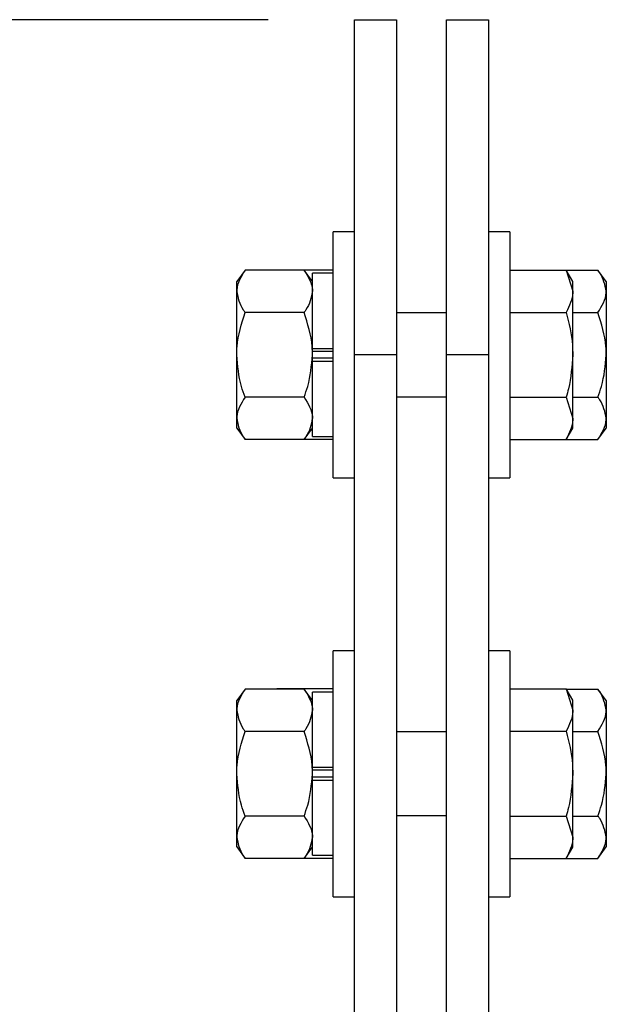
# Model space of a CAD drawing. Header units: inches. Extents: x 144.9 to 238.4, y 214.8 to 247.7.
# Tile 73 of 256: x 147.136 to 147.455, y 237.262 to 237.798. Entities that reach past the tile are written whole.
import ezdxf

# ---------------------------------------------------------------- set-up
doc = ezdxf.new("R2010")
doc.units = ezdxf.units.IN
doc.header["$LTSCALE"] = 0.25
doc.header["$MEASUREMENT"] = 0
doc.layers.add('ANNOTATIONS', color=1, linetype='Continuous')
doc.layers.add('DETAILS', color=4, linetype='Continuous')
doc.styles.add('ARIAL', font='arial.ttf', dxfattribs={"height": 0.09375})
doc.dimstyles.new('STANDARD$0', dxfattribs={"dimtxt": 0.09375, "dimasz": 0.09375, "dimexe": 0.03125, "dimexo": 0.046875, "dimgap": 0.09, "dimtad": 0, "dimtih": 1, "dimtoh": 1, "dimdec": 4, "dimzin": 0, "dimdsep": 46, "dimtxsty": 'ARIAL', "dimcen": 0.09, "dimadec": 0, "dimazin": 0, "dimtfac": 1, "dimtdec": 4, "dimtofl": 0, "dimtmove": 0, "dimatfit": 1, "dimfxl": 1, "dimtolj": 1, "dimtzin": 0, "dimarcsym": 0})

# ---------------------------------------------------------------- blocks, each defined once
blk = doc.blocks.new('*D71')
at = {"layer": 'ANNOTATIONS', "color": 0, "lineweight": -2, "transparency": 16777216}
for p, q in [((147.27085, 237.79762), (146.16677, 237.79762)), ((146.19802, 237.70387), (146.19802, 236.67285)), ((146.19802, 235.36482), (146.19802, 236.39584)), ((147.33692, 235.27107), (146.16677, 235.27107))]:
    blk.add_line(p, q, dxfattribs=at)
at = {"layer": 'ANNOTATIONS', "color": 0, "transparency": 16777216}
for points in [[(146.18239, 237.70387), (146.21364, 237.70387), (146.19802, 237.79762)], [(146.18239, 235.36482), (146.21364, 235.36482), (146.19802, 235.27107)]]:
    blk.add_solid(points, dxfattribs=at)
at = {"layer": 'defpoints', "color": 0, "transparency": 16777216}
for p in [(146.19802, 237.79762), (147.31773, 237.79762), (147.38379, 235.27107)]:
    blk.add_point(p, dxfattribs=at)
at = {"layer": 'ANNOTATIONS', "color": 0, "transparency": 16777216, "insert": (146.19802, 236.53435), "char_height": 0.09375, "attachment_point": 5, "style": 'ARIAL'}
blk.add_mtext('\\A1;13 7/8"', dxfattribs=at)
blk = doc.blocks.new('*D72')
at = {"layer": 'ANNOTATIONS', "color": 0, "lineweight": -2, "transparency": 16777216}
for p, q in [((147.27085, 237.79762), (146.5785, 237.79762)), ((146.60975, 237.70387), (146.60975, 237.29662)), ((146.60975, 236.61562), (146.60975, 237.02287)), ((146.7241, 236.52187), (146.5785, 236.52187))]:
    blk.add_line(p, q, dxfattribs=at)
at = {"layer": 'ANNOTATIONS', "color": 0, "transparency": 16777216}
for points in [[(146.59412, 237.70387), (146.62537, 237.70387), (146.60975, 237.79762)], [(146.59412, 236.61562), (146.62537, 236.61562), (146.60975, 236.52187)]]:
    blk.add_solid(points, dxfattribs=at)
at = {"layer": 'defpoints', "color": 0, "transparency": 16777216}
for p in [(147.31773, 237.79762), (146.60975, 236.52187), (146.77098, 236.52187)]:
    blk.add_point(p, dxfattribs=at)
at = {"layer": 'ANNOTATIONS', "color": 0, "transparency": 16777216, "insert": (146.60975, 237.15974), "char_height": 0.09375, "attachment_point": 5, "style": 'ARIAL'}
blk.add_mtext('\\A1;7"', dxfattribs=at)

msp = doc.modelspace()

# ---------------------------------------------------------------- linework, layer by layer
at = {"layer": 'DETAILS'}
for p, q in [((147.31773, 236.06624), (147.31773, 237.79762)), ((147.31773, 237.79762), (147.34051, 237.79762)), ((147.34051, 237.79762), (147.34051, 236.06624)), ((147.36785, 237.79762), (147.39063, 237.79762)), ((147.36785, 236.06624), (147.36785, 237.79762)), ((147.39063, 237.79762), (147.39063, 236.06624)), ((147.31773, 237.68225), (147.30625, 237.68225)), ((147.30625, 237.54848), (147.30625, 237.68225)), ((147.40211, 237.68225), (147.39063, 237.68225)), ((147.40211, 237.68225), (147.40211, 237.54848)), ((147.25832, 237.6614), (147.25376, 237.65524)), ((147.29039, 237.6614), (147.25832, 237.6614)), ((147.27555, 237.66146), (147.27552, 237.6614)), ((147.30625, 237.66146), (147.27555, 237.66146)), ((147.29495, 237.65524), (147.29039, 237.6614)), ((147.30625, 237.65975), (147.29495, 237.65975)), ((147.29495, 237.57099), (147.29495, 237.65975)), ((147.40211, 237.66146), (147.43281, 237.66146)), ((147.43637, 237.65528), (147.43281, 237.66146)), ((147.43281, 237.66146), (147.43637, 237.64993)), ((147.43284, 237.6614), (147.45004, 237.6614)), ((147.4546, 237.65524), (147.45004, 237.6614)), ((147.25376, 237.5755), (147.25376, 237.65524)), ((147.43637, 237.57546), (147.43637, 237.65528)), ((147.4546, 237.65524), (147.4546, 237.5755)), ((147.29039, 237.63839), (147.25832, 237.63839)), ((147.36785, 237.63815), (147.34051, 237.63815)), ((147.40211, 237.63841), (147.43281, 237.63841)), ((147.43637, 237.63839), (147.45004, 237.63839)), ((147.29495, 237.61885), (147.30625, 237.61885)), ((147.30625, 237.61723), (147.29495, 237.61723)), ((147.34051, 237.61537), (147.31773, 237.61537)), ((147.39063, 237.61537), (147.36785, 237.61537)), ((147.30625, 237.61351), (147.29495, 237.61351)), ((147.29495, 237.61189), (147.30625, 237.61189)), ((147.29039, 237.59235), (147.25832, 237.59235)), ((147.34051, 237.59259), (147.36785, 237.59259)), ((147.40211, 237.59232), (147.43281, 237.59232)), ((147.43281, 237.59232), (147.43637, 237.5808)), ((147.43637, 237.59235), (147.45004, 237.59235)), ((147.25376, 237.5755), (147.25832, 237.56933)), ((147.29039, 237.56933), (147.29495, 237.5755)), ((147.43281, 237.56928), (147.43637, 237.57546)), ((147.45004, 237.56933), (147.4546, 237.5755)), ((147.29039, 237.56933), (147.25832, 237.56933)), ((147.27552, 237.56933), (147.27555, 237.56928)), ((147.30625, 237.56928), (147.27555, 237.56928)), ((147.29495, 237.57099), (147.30625, 237.57099)), ((147.40211, 237.56928), (147.43281, 237.56928)), ((147.43284, 237.56933), (147.45004, 237.56933)), ((147.30625, 237.54848), (147.31773, 237.54848)), ((147.39063, 237.54848), (147.40211, 237.54848)), ((147.31773, 237.45444), (147.30625, 237.45444)), ((147.30625, 237.32067), (147.30625, 237.45444)), ((147.40211, 237.45444), (147.39063, 237.45444)), ((147.40211, 237.45444), (147.40211, 237.32067)), ((147.25832, 237.43359), (147.25376, 237.42742)), ((147.29039, 237.43359), (147.25832, 237.43359)), ((147.27555, 237.43364), (147.27552, 237.43359)), ((147.30625, 237.43364), (147.27555, 237.43364)), ((147.29495, 237.42742), (147.29039, 237.43359)), ((147.40211, 237.43364), (147.43281, 237.43364)), ((147.43637, 237.42747), (147.43281, 237.43364)), ((147.43281, 237.43364), (147.43637, 237.42212)), ((147.43284, 237.43359), (147.45004, 237.43359)), ((147.4546, 237.42742), (147.45004, 237.43359)), ((147.25376, 237.34769), (147.25376, 237.42742)), ((147.30625, 237.43193), (147.29495, 237.43193)), ((147.29495, 237.34318), (147.29495, 237.43193)), ((147.43637, 237.34764), (147.43637, 237.42747)), ((147.4546, 237.42742), (147.4546, 237.34769)), ((147.29039, 237.41057), (147.25832, 237.41057)), ((147.36785, 237.41034), (147.34051, 237.41034)), ((147.40211, 237.4106), (147.43281, 237.4106)), ((147.43637, 237.41057), (147.45004, 237.41057)), ((147.29495, 237.39104), (147.30625, 237.39104)), ((147.30625, 237.38941), (147.29495, 237.38941)), ((147.30625, 237.3857), (147.29495, 237.3857)), ((147.29495, 237.38407), (147.30625, 237.38407)), ((147.29039, 237.36454), (147.25832, 237.36454)), ((147.34051, 237.36477), (147.36785, 237.36477)), ((147.40211, 237.36451), (147.43281, 237.36451)), ((147.43281, 237.36451), (147.43637, 237.35299)), ((147.43637, 237.36454), (147.45004, 237.36454)), ((147.25376, 237.34769), (147.25832, 237.34152)), ((147.29039, 237.34152), (147.29495, 237.34769)), ((147.43281, 237.34147), (147.43637, 237.34764)), ((147.45004, 237.34152), (147.4546, 237.34769)), ((147.29039, 237.34152), (147.25832, 237.34152)), ((147.27552, 237.34152), (147.27555, 237.34147)), ((147.30625, 237.34147), (147.27555, 237.34147)), ((147.29495, 237.34318), (147.30625, 237.34318)), ((147.40211, 237.34147), (147.43281, 237.34147)), ((147.43284, 237.34152), (147.45004, 237.34152)), ((147.30625, 237.32067), (147.31773, 237.32067)), ((147.39063, 237.32067), (147.40211, 237.32067))]:
    msp.add_line(p, q, dxfattribs=at)
for points, knots in [([(147.25832, 237.6614), (147.25615, 237.65787), (147.25383, 237.65408), (147.25376, 237.65016), (147.25376, 237.64989)], [0, 0, 0, 0, 0.932058, 1, 1, 1, 1]), ([(147.29039, 237.6614), (147.29256, 237.65787), (147.29488, 237.65408), (147.29494, 237.65016), (147.29495, 237.64989)], [0, 0, 0, 0, 0.932058, 1, 1, 1, 1]), ([(147.4546, 237.64989), (147.45388, 237.65332), (147.45306, 237.65725), (147.45038, 237.66093), (147.45004, 237.6614)], [0, 0, 0, 0, 0.8722146, 1, 1, 1, 1]), ([(147.25376, 237.64989), (147.25447, 237.64647), (147.25529, 237.64254), (147.25797, 237.63886), (147.25832, 237.63839)], [0, 0, 0, 0, 0.87221, 1, 1, 1, 1]), ([(147.29495, 237.64989), (147.29423, 237.64647), (147.29341, 237.64254), (147.29073, 237.63886), (147.29039, 237.63839)], [0, 0, 0, 0, 0.872211, 1, 1, 1, 1]), ([(147.43637, 237.64993), (147.43637, 237.64966), (147.43632, 237.64577), (147.4345, 237.64196), (147.43281, 237.63841)], [0, 0, 0, 0, 0.070238, 1, 1, 1, 1]), ([(147.45004, 237.63839), (147.45221, 237.64192), (147.45453, 237.64571), (147.45459, 237.64963), (147.4546, 237.64989)], [0, 0, 0, 0, 0.932052, 1, 1, 1, 1]), ([(147.25376, 237.61537), (147.25379, 237.61686), (147.25398, 237.62471), (147.25637, 237.63227), (147.25832, 237.63839)], [0, 0, 0, 0, 0.189665, 1, 1, 1, 1]), ([(147.29495, 237.61537), (147.29491, 237.61686), (147.29473, 237.62471), (147.29233, 237.63227), (147.29039, 237.63839)], [0, 0, 0, 0, 0.1896661, 1, 1, 1, 1]), ([(147.43281, 237.63841), (147.43428, 237.63253), (147.43617, 237.62493), (147.43634, 237.61713), (147.43637, 237.61537)], [0, 0, 0, 0, 0.774243, 1, 1, 1, 1]), ([(147.4546, 237.61537), (147.45456, 237.61686), (147.45438, 237.62471), (147.45198, 237.63227), (147.45004, 237.63839)], [0, 0, 0, 0, 0.1896633, 1, 1, 1, 1]), ([(147.25832, 237.59235), (147.25762, 237.59429), (147.25498, 237.60169), (147.25428, 237.60956), (147.25376, 237.61537)], [0, 0, 0, 0, 0.262077, 1, 1, 1, 1]), ([(147.29039, 237.59235), (147.29108, 237.59429), (147.29372, 237.60169), (147.29443, 237.60956), (147.29495, 237.61537)], [0, 0, 0, 0, 0.262077, 1, 1, 1, 1]), ([(147.43637, 237.61537), (147.43592, 237.60915), (147.43534, 237.60135), (147.43324, 237.59385), (147.43281, 237.59232)], [0, 0, 0, 0, 0.796789, 1, 1, 1, 1]), ([(147.45004, 237.59235), (147.45073, 237.59429), (147.45337, 237.60169), (147.45408, 237.60956), (147.4546, 237.61537)], [0, 0, 0, 0, 0.262077, 1, 1, 1, 1]), ([(147.25832, 237.59235), (147.25615, 237.58882), (147.25383, 237.58503), (147.25376, 237.58111), (147.25376, 237.58084)], [0, 0, 0, 0, 0.932049, 1, 1, 1, 1]), ([(147.29039, 237.59235), (147.29256, 237.58882), (147.29488, 237.58503), (147.29494, 237.58111), (147.29495, 237.58084)], [0, 0, 0, 0, 0.9320496, 1, 1, 1, 1]), ([(147.4546, 237.58084), (147.45388, 237.58427), (147.45306, 237.5882), (147.45038, 237.59188), (147.45004, 237.59235)], [0, 0, 0, 0, 0.8722146, 1, 1, 1, 1]), ([(147.25376, 237.58084), (147.25447, 237.57742), (147.25529, 237.57349), (147.25797, 237.5698), (147.25832, 237.56933)], [0, 0, 0, 0, 0.872243, 1, 1, 1, 1]), ([(147.29495, 237.58084), (147.29423, 237.57742), (147.29341, 237.57349), (147.29073, 237.5698), (147.29039, 237.56933)], [0, 0, 0, 0, 0.8722437, 1, 1, 1, 1]), ([(147.43637, 237.5808), (147.43637, 237.58053), (147.43632, 237.57663), (147.4345, 237.57282), (147.43281, 237.56928)], [0, 0, 0, 0, 0.070128, 1, 1, 1, 1]), ([(147.45004, 237.56933), (147.45221, 237.57287), (147.45453, 237.57666), (147.45459, 237.58058), (147.4546, 237.58084)], [0, 0, 0, 0, 0.932052, 1, 1, 1, 1]), ([(147.25832, 237.43359), (147.25615, 237.43006), (147.25383, 237.42627), (147.25376, 237.42235), (147.25376, 237.42208)], [0, 0, 0, 0, 0.932058, 1, 1, 1, 1]), ([(147.29039, 237.43359), (147.29256, 237.43006), (147.29488, 237.42627), (147.29494, 237.42235), (147.29495, 237.42208)], [0, 0, 0, 0, 0.932058, 1, 1, 1, 1]), ([(147.4546, 237.42208), (147.45388, 237.42551), (147.45306, 237.42944), (147.45038, 237.43312), (147.45004, 237.43359)], [0, 0, 0, 0, 0.8722146, 1, 1, 1, 1]), ([(147.25376, 237.42208), (147.25447, 237.41866), (147.25529, 237.41473), (147.25797, 237.41104), (147.25832, 237.41057)], [0, 0, 0, 0, 0.87221, 1, 1, 1, 1]), ([(147.29495, 237.42208), (147.29423, 237.41866), (147.29341, 237.41473), (147.29073, 237.41104), (147.29039, 237.41057)], [0, 0, 0, 0, 0.872211, 1, 1, 1, 1]), ([(147.43637, 237.42212), (147.43637, 237.42185), (147.43632, 237.41796), (147.4345, 237.41415), (147.43281, 237.4106)], [0, 0, 0, 0, 0.070256, 1, 1, 1, 1]), ([(147.45004, 237.41057), (147.45221, 237.41411), (147.45453, 237.4179), (147.45459, 237.42182), (147.4546, 237.42208)], [0, 0, 0, 0, 0.932052, 1, 1, 1, 1]), ([(147.25376, 237.38756), (147.25379, 237.38905), (147.25398, 237.3969), (147.25637, 237.40445), (147.25832, 237.41057)], [0, 0, 0, 0, 0.189665, 1, 1, 1, 1]), ([(147.29495, 237.38756), (147.29491, 237.38905), (147.29473, 237.3969), (147.29233, 237.40445), (147.29039, 237.41057)], [0, 0, 0, 0, 0.1896661, 1, 1, 1, 1]), ([(147.43281, 237.4106), (147.43428, 237.40471), (147.43617, 237.39711), (147.43634, 237.38932), (147.43637, 237.38756)], [0, 0, 0, 0, 0.77428, 1, 1, 1, 1]), ([(147.4546, 237.38756), (147.45456, 237.38905), (147.45438, 237.3969), (147.45198, 237.40445), (147.45004, 237.41057)], [0, 0, 0, 0, 0.1896633, 1, 1, 1, 1]), ([(147.25832, 237.36454), (147.25762, 237.36648), (147.25498, 237.37388), (147.25428, 237.38175), (147.25376, 237.38756)], [0, 0, 0, 0, 0.262103, 1, 1, 1, 1]), ([(147.29039, 237.36454), (147.29108, 237.36648), (147.29372, 237.37388), (147.29443, 237.38175), (147.29495, 237.38756)], [0, 0, 0, 0, 0.262102, 1, 1, 1, 1]), ([(147.43637, 237.38756), (147.43592, 237.38134), (147.43534, 237.37354), (147.43324, 237.36604), (147.43281, 237.36451)], [0, 0, 0, 0, 0.796789, 1, 1, 1, 1]), ([(147.45004, 237.36454), (147.45073, 237.36648), (147.45337, 237.37388), (147.45408, 237.38175), (147.4546, 237.38756)], [0, 0, 0, 0, 0.262102, 1, 1, 1, 1]), ([(147.25832, 237.36454), (147.25615, 237.361), (147.25383, 237.35721), (147.25376, 237.3533), (147.25376, 237.35303)], [0, 0, 0, 0, 0.932049, 1, 1, 1, 1]), ([(147.29039, 237.36454), (147.29256, 237.361), (147.29488, 237.35721), (147.29494, 237.3533), (147.29495, 237.35303)], [0, 0, 0, 0, 0.9320496, 1, 1, 1, 1]), ([(147.4546, 237.35303), (147.45388, 237.35646), (147.45306, 237.36038), (147.45038, 237.36407), (147.45004, 237.36454)], [0, 0, 0, 0, 0.872232, 1, 1, 1, 1]), ([(147.25376, 237.35303), (147.25447, 237.3496), (147.25529, 237.34568), (147.25797, 237.34199), (147.25832, 237.34152)], [0, 0, 0, 0, 0.872226, 1, 1, 1, 1]), ([(147.29495, 237.35303), (147.29423, 237.3496), (147.29341, 237.34568), (147.29073, 237.34199), (147.29039, 237.34152)], [0, 0, 0, 0, 0.872226, 1, 1, 1, 1]), ([(147.43637, 237.35299), (147.43637, 237.35272), (147.43632, 237.34882), (147.4345, 237.34501), (147.43281, 237.34147)], [0, 0, 0, 0, 0.070111, 1, 1, 1, 1]), ([(147.45004, 237.34152), (147.45221, 237.34506), (147.45453, 237.34885), (147.45459, 237.35276), (147.4546, 237.35303)], [0, 0, 0, 0, 0.93207, 1, 1, 1, 1])]:
    msp.add_open_spline(points, degree=3, knots=knots, dxfattribs=at)

# ---------------------------------------------------------------- dimensions: what is measured, and where the dimension line sits
at = {"layer": 'ANNOTATIONS'}
for base, p1, p2, text, picture, middle in [((146.19802, 237.79762), (147.38379, 235.27107), (147.31773, 237.79762), '13 7/8"', '*D71', (146.19802, 236.53435)), ((146.60975, 236.52187), (147.31773, 237.79762), (146.77098, 236.52187), '7"', '*D72', (146.60975, 237.15974))]:
    dim = msp.add_linear_dim(base=base, p1=p1, p2=p2, angle=90, text=text, dimstyle='STANDARD$0', override={"dimpost": ''}, dxfattribs=at)
    dim.commit()
    dim.dimension.update_dxf_attribs({"geometry": picture, "text_midpoint": middle, "dimtype": 160})

doc.saveas('drawing.dxf')
